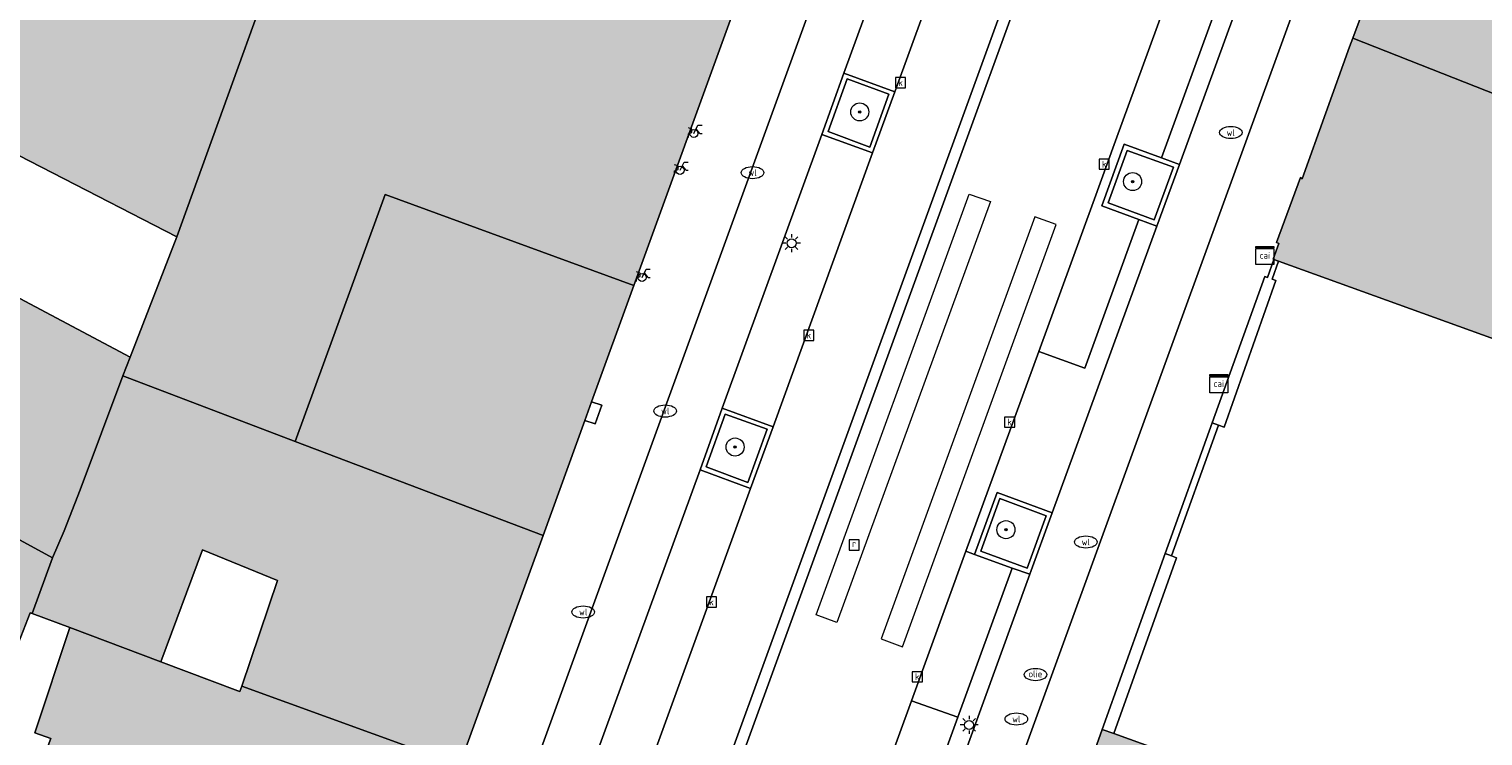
# Model space of a CAD drawing. Header units: metres. Extents: x 196496 to 197479, y 355139 to 356324.
# Tile 127 of 144: x 197211 to 197275, y 355856 to 355887. Entities that reach past the tile are written whole.
import ezdxf
from ezdxf.enums import TextEntityAlignment as Align

# ---------------------------------------------------------------- set-up
doc = ezdxf.new("R2010")
doc.units = ezdxf.units.M
doc.layers.get('0').update_dxf_attribs({"color": 252, "lineweight": 18})
for name, color, linetype, lineweight in [('B-WE-GR-BOOM-S', 252, 'Continuous', 18), ('B-WE-IE-MEUBILAIR_WEGMEUBILAIR-GV', 252, 'Continuous', 18), ('B-WE-IE-MEUBILAIR_WEGMEUBILAIR-S', 252, 'Continuous', 18), ('B-WE-IE-TERREINAFSCHEIDING_KUNSTMATIG_MUUR-G', 252, 'IE-TERREINAFSCHEIDING-KUNSTMATIG-DICHT', 18), ('B-WE-IE-TERREINAFSCHEIDING_KUNSTMATIG_MUUR-GV', 252, 'Continuous', 18), ('B-WE-KL-BRANDSTOF_PUT-S', 252, 'Continuous', 18), ('B-WE-KL-DATA-S', 252, 'Continuous', 18), ('B-WE-KL-DATA_KABELBED-G', 252, 'Continuous', 18), ('B-WE-KL-ET_LS_OV_LICHTMAST-S', 252, 'Continuous', 18), ('B-WE-KL-WATER-S', 252, 'Continuous', 18), ('B-WE-OG-BEBOUWING-GV', 252, 'Continuous', 18), ('B-WE-OG-TERREIN_ERF-GV', 252, 'Continuous', 18), ('B-WE-RI-GWA_KOLK-S', 252, 'Continuous', 18), ('B-WE-RI-GWA_RIOOLPUT-S', 252, 'Continuous', 18), ('B-WE-VH-ONVERHARD-GV', 252, 'Continuous', 18), ('B-WE-VH-VERHARDING_ASFALT-GV', 252, 'Continuous', 18), ('B-WE-VH-VERHARDING_BETON-GV', 252, 'Continuous', 18), ('B-WE-VH-VERHARDING_BETONSTRAATSTEEN-GV', 252, 'Continuous', 18), ('B-WE-VH-VERHARDING_OPEN-GV', 252, 'Continuous', 18), ('B-WE-VH-VERHARDING_SIERBESTRATING-GV', 252, 'Continuous', 18), ('B-WE-VH-VERHARDING_STRAATBAKSTEEN-GV', 252, 'Continuous', 18), ('B-WE-VH-VERHARDING_TEGEL-GV', 252, 'Continuous', 18)]:
    doc.layers.add(name, color=color, linetype=linetype, lineweight=lineweight)
doc.layers.add('X-XX-AL-PRESENTATIE_GEBOUW3-V', color=7, linetype='Continuous', lineweight=18, true_color=0xf0f0f0)
doc.styles.add('NLCS-ISO', font='NLCS-ISO.ttf')
doc.linetypes.add('IE-TERREINAFSCHEIDING-KUNSTMATIG-DICHT', pattern='A,8,-1,[82,NLCS.SHX,S=0.75,R=90,X=0,Y=0],-1', length=10)

# ---------------------------------------------------------------- blocks, each defined once
blk = doc.blocks.new('SKL-DATA_SIGNAAL_CAIKAST-SO')
at = {"color": 0, "linetype": 'ByBlock', "lineweight": 18}
for points in [[(-2, 2), (2, 2), (2, 1.68), (-2, 1.68)], [(-2, 1.52), (2, 1.52), (2, -2), (-2, -2)]]:
    blk.add_lwpolyline(points, close=True, dxfattribs=at)
at = {"color": 0, "linetype": 'ByBlock', "lineweight": 18, "style": 'NLCS-ISO'}
blk.add_text('cai', height=1.5, dxfattribs=at).set_placement((0, 0), align=Align.MIDDLE_CENTER)
blk = doc.blocks.new('SKL-ET_OV_LICHTMAST-SO')
at = {"color": 0, "linetype": 'ByBlock', "lineweight": 18}
for points in [[(-1.25, 0), (-2, 0)], [(-1.41, 1.41), (-0.88, 0.88)], [(0, 2), (0, 1.25)], [(0.88, 0.88), (1.41, 1.41)], [(2, 0), (1.25, 0)], [(-1.41, -1.41), (-0.88, -0.88)], [(0, -1.25), (0, -2)], [(0.88, -0.88), (1.41, -1.41)]]:
    blk.add_lwpolyline(points, dxfattribs=at)
blk.add_circle((0, 0), 1, dxfattribs=at)
blk = doc.blocks.new('SRI-KOLK-SO')
at = {"color": 0, "linetype": 'ByBlock', "lineweight": 18}
blk.add_lwpolyline([(-1.125, -1.125), (1.125, -1.125), (1.125, 1.125), (-1.125, 1.125)], close=True, dxfattribs=at)
at = {"color": 0, "linetype": 'ByBlock', "lineweight": 18, "style": 'NLCS-ISO'}
blk.add_text('k', height=1.5, dxfattribs=at).set_placement((0, 0), align=Align.MIDDLE_CENTER)
blk = doc.blocks.new('SKL-WATER_WATERLEIDINGPUT-SO')
at = {"color": 0, "linetype": 'ByBlock', "lineweight": 18}
blk.add_ellipse((0, 0), major_axis=(2.5, 0), ratio=0.54, dxfattribs=at)
at = {"color": 0, "linetype": 'ByBlock', "lineweight": 18, "style": 'NLCS-ISO'}
blk.add_text('wl', height=1.5, dxfattribs=at).set_placement((0, 0), align=Align.MIDDLE_CENTER)
blk = doc.blocks.new('SKL-BENZINEPUT_OLIEPUT-SO')
at = {"color": 0, "linetype": 'ByBlock', "lineweight": 18}
blk.add_ellipse((0, 0), major_axis=(2.5, 0), ratio=0.54, dxfattribs=at)
at = {"color": 0, "linetype": 'ByBlock', "lineweight": 18, "style": 'NLCS-ISO'}
blk.add_text('olie', height=1.5, dxfattribs=at).set_placement((0, 0.16), align=Align.MIDDLE_CENTER)
blk = doc.blocks.new('SRI-PUT_INSPECTIEPUT_RIOOLPUT-SO')
at = {"color": 0, "linetype": 'ByBlock', "lineweight": 18}
blk.add_lwpolyline([(-1.12, -1.12), (1.12, -1.12), (1.12, 1.12), (-1.12, 1.12)], close=True, dxfattribs=at)
at = {"color": 0, "linetype": 'ByBlock', "lineweight": 18, "style": 'NLCS-ISO'}
blk.add_text('r', height=1.5, dxfattribs=at).set_placement((0, 0.28), align=Align.MIDDLE_CENTER)
blk = doc.blocks.new('SIE-WEG_FIETSENREK-SO')
at = {"color": 0, "linetype": 'ByBlock', "lineweight": 18}
for points in [[(-1.5, -1.35), (-1.5, -0.54), (-0.73, -0.28), (-0.73, 0.53), (-1.5, 0.79)], [(-0.3, -0.45), (0.6, 1.35), (1.5, 1.35)], [(1.05, -0.45), (0.21, 0.58)], [(1.05, -0.45), (1.5, -0.45)]]:
    blk.add_lwpolyline(points, dxfattribs=at)
blk.add_circle((-0.3, -0.45), 0.9, dxfattribs=at)
blk = doc.blocks.new('SGR-BOOM_01-SO')
at = {"linetype": 'ByBlock', "lineweight": 18}
h = blk.add_hatch(color=0, dxfattribs=at)
h.dxf.hatch_style = 1
edge = h.paths.add_edge_path()
edge.add_arc((0, 0), 0.25, 0, 360)
at = {"color": 0, "linetype": 'ByBlock', "lineweight": 18}
for radius in [2, 0.25]:
    blk.add_circle((0, 0), radius, dxfattribs=at)

msp = doc.modelspace()

# ---------------------------------------------------------------- hatches: boundary and pattern name
at = {"layer": 'X-XX-AL-PRESENTATIE_GEBOUW3-V'}
for points in [[(197206.57, 355883.396), (197217.604, 355877.725), (197223.727, 355894.692), (197225.794, 355900.089), (197221.391, 355902.051), (197216.388, 355904.333), (197209.04, 355907.683), (197198.855, 355887.362)], [(197217.604, 355877.725), (197215.525, 355872.387), (197215.202, 355871.558), (197222.84, 355868.657), (197224.547, 355873.355), (197226.832, 355879.596), (197237.845, 355875.572), (197242.344, 355887.958), (197231.674, 355891.849), (197228.122, 355893.094), (197223.727, 355894.692)], [(197286.39, 355889.089), (197273, 355894.075), (197272.657, 355894.203), (197270.726, 355889.017), (197270.619, 355889.042), (197269.691, 355886.532), (197283.079, 355881.256), (197283.618, 355881.049), (197284.198, 355882.794), (197284.565, 355883.9), (197285.385, 355883.618), (197285.86, 355884.828), (197284.991, 355885.132)], [(197269.691, 355886.532), (197269.547, 355886.142), (197267.454, 355880.301), (197267.377, 355880.358), (197266.312, 355877.468), (197266.417, 355877.427), (197266.167, 355876.735), (197266.198, 355876.724), (197266.396, 355876.652), (197276.502, 355872.99), (197276.61, 355873.288), (197293.585, 355867.195), (197296.705, 355875.973), (197290.817, 355878.277), (197283.618, 355881.049), (197283.079, 355881.256)], [(197207.135, 355876.848), (197207.036, 355876.659), (197205.599, 355873.916), (197202.497, 355875.478), (197203.152, 355876.779), (197203.907, 355878.234), (197196.274, 355882.266), (197192.248, 355874.317), (197199.869, 355870.164), (197199.911, 355870.25), (197200.163, 355870.766), (197201.359, 355873.218), (197204.425, 355871.674), (197203.151, 355869.243), (197202.798, 355868.569), (197212.093, 355863.504), (197212.613, 355864.692), (197213.319, 355866.514), (197215.202, 355871.558), (197215.525, 355872.387)], [(197235.973, 355870.416), (197237.845, 355875.572), (197226.832, 355879.596), (197224.547, 355873.355), (197222.84, 355868.657), (197233.82, 355864.489), (197235.672, 355869.587)], [(197196.856, 355864.637), (197198.354, 355867.402), (197199.234, 355866.95), (197199.065, 355866.58), (197204.01, 355863.941), (197202.437, 355860.845), (197205.27, 355859.33), (197206.168, 355861.003), (197210.171, 355858.669), (197211.098, 355861.061), (197211.19, 355861.027), (197212.093, 355863.504), (197202.798, 355868.569), (197203.151, 355869.243), (197200.163, 355870.766), (197199.911, 355870.25), (197199.869, 355870.164), (197192.248, 355874.317), (197186.232, 355862.506), (197193.476, 355858.675), (197195.03, 355861.742)], [(197222.84, 355868.657), (197215.202, 355871.558), (197213.319, 355866.514), (197212.613, 355864.692), (197212.093, 355863.504), (197211.19, 355861.027), (197212.862, 355860.41), (197216.89, 355858.888), (197218.73, 355863.854), (197222.059, 355862.496), (197220.483, 355857.811), (197230.123, 355854.31), (197233.82, 355864.489)], [(197230.123, 355854.31), (197220.483, 355857.811), (197220.392, 355857.567), (197220.296, 355857.602), (197216.89, 355858.888), (197212.862, 355860.41), (197211.304, 355855.745), (197212.023, 355855.486), (197211.634, 355854.469), (197212.46, 355854.209), (197218.348, 355852.014), (197218.328, 355851.957), (197228.014, 355848.502)], [(197256.595, 355850.285), (197268.241, 355845.956), (197269.169, 355848.243), (197272.681, 355846.957), (197274.035, 355850.287), (197274.176, 355850.635), (197268.51, 355852.699), (197268.384, 355852.353), (197259.103, 355855.707), (197258.59, 355855.892)]]:
    msp.add_hatch(color=256, dxfattribs=at).paths.add_polyline_path(points)

# ---------------------------------------------------------------- linework, layer by layer
at = {"layer": 'B-WE-IE-MEUBILAIR_WEGMEUBILAIR-GV', "flags": 128}
for points in [[(197248.292, 355881.705), (197249.135, 355884.041), (197247.288, 355884.721), (197246.445, 355882.389)], [(197260.895, 355878.474), (197261.747, 355880.807), (197259.693, 355881.549), (197258.849, 355879.229)], [(197242.886, 355866.841), (197243.744, 355869.193), (197241.886, 355869.861), (197241.041, 355867.526)], [(197255.27, 355863.035), (197256.111, 355865.361), (197254.058, 355866.128), (197253.221, 355863.79)]]:
    msp.add_lwpolyline(points, close=True, dxfattribs=at)
at = {"layer": 'B-WE-IE-TERREINAFSCHEIDING_KUNSTMATIG_MUUR-G', "ltscale": 0.2, "flags": 128}
for points in [[(197266.198, 355876.724), (197265.92, 355875.917), (197265.793, 355875.963), (197263.459, 355869.478)], [(197266.396, 355876.652), (197266.119, 355875.849), (197266.289, 355875.785), (197263.996, 355869.295), (197263.746, 355869.38)], [(197263.459, 355869.478), (197263.746, 355869.38)], [(197261.378, 355863.684), (197258.59, 355855.892)], [(197259.103, 355855.707), (197261.884, 355863.503), (197261.657, 355863.584)], [(197261.657, 355863.584), (197261.378, 355863.684)]]:
    msp.add_lwpolyline(points, dxfattribs=at)
at = {"layer": 'B-WE-IE-TERREINAFSCHEIDING_KUNSTMATIG_MUUR-GV', "flags": 128}
for points in [[(197263.459, 355869.478), (197263.746, 355869.38), (197263.996, 355869.295), (197266.289, 355875.785), (197266.119, 355875.849), (197266.396, 355876.652), (197266.198, 355876.724), (197265.92, 355875.917), (197265.793, 355875.963)], [(197258.59, 355855.892), (197259.103, 355855.707), (197261.884, 355863.503), (197261.657, 355863.584), (197261.378, 355863.684)]]:
    msp.add_lwpolyline(points, close=True, dxfattribs=at)
at = {"layer": 'B-WE-KL-DATA_KABELBED-G', "flags": 128}
for points in [[(197246.842, 355860.631), (197245.913, 355860.978), (197252.698, 355879.613), (197253.64, 355879.295)], [(197246.842, 355860.631), (197245.913, 355860.978), (197252.698, 355879.613), (197253.64, 355879.295)], [(197256.554, 355878.27), (197255.607, 355878.606), (197248.8, 355859.908), (197249.741, 355859.56)], [(197256.554, 355878.27), (197255.607, 355878.606), (197248.8, 355859.908), (197249.741, 355859.56)]]:
    msp.add_lwpolyline(points, close=True, dxfattribs=at)
at = {"layer": 'B-WE-OG-BEBOUWING-GV', "flags": 128}
for points in [[(197206.57, 355883.396), (197217.604, 355877.725), (197223.727, 355894.692), (197225.794, 355900.089), (197221.391, 355902.051), (197216.388, 355904.333), (197209.04, 355907.683), (197198.855, 355887.362)], [(197217.604, 355877.725), (197215.525, 355872.387), (197215.202, 355871.558), (197222.84, 355868.657), (197224.547, 355873.355), (197226.832, 355879.596), (197237.845, 355875.572), (197242.344, 355887.958), (197231.674, 355891.849), (197228.122, 355893.094), (197223.727, 355894.692)], [(197286.39, 355889.089), (197273, 355894.075), (197272.657, 355894.203), (197270.726, 355889.017), (197270.619, 355889.042), (197269.691, 355886.532), (197283.079, 355881.256), (197283.618, 355881.049), (197284.198, 355882.794), (197284.565, 355883.9), (197285.385, 355883.618), (197285.86, 355884.828), (197284.991, 355885.132)], [(197269.691, 355886.532), (197269.547, 355886.142), (197267.454, 355880.301), (197267.377, 355880.358), (197266.312, 355877.468), (197266.417, 355877.427), (197266.167, 355876.735), (197266.198, 355876.724), (197266.396, 355876.652), (197276.502, 355872.99), (197276.61, 355873.288), (197293.585, 355867.195), (197296.705, 355875.973), (197290.817, 355878.277), (197283.618, 355881.049), (197283.079, 355881.256)], [(197207.135, 355876.848), (197207.036, 355876.659), (197205.599, 355873.916), (197202.497, 355875.478), (197203.152, 355876.779), (197203.907, 355878.234), (197196.274, 355882.266), (197192.248, 355874.317), (197199.869, 355870.164), (197199.911, 355870.25), (197200.163, 355870.766), (197201.359, 355873.218), (197204.425, 355871.674), (197203.151, 355869.243), (197202.798, 355868.569), (197212.093, 355863.504), (197212.613, 355864.692), (197213.319, 355866.514), (197215.202, 355871.558), (197215.525, 355872.387)], [(197235.973, 355870.416), (197237.845, 355875.572), (197226.832, 355879.596), (197224.547, 355873.355), (197222.84, 355868.657), (197233.82, 355864.489), (197235.672, 355869.587)], [(197196.856, 355864.637), (197198.354, 355867.402), (197199.234, 355866.95), (197199.065, 355866.58), (197204.01, 355863.941), (197202.437, 355860.845), (197205.27, 355859.33), (197206.168, 355861.003), (197210.171, 355858.669), (197211.098, 355861.061), (197211.19, 355861.027), (197212.093, 355863.504), (197202.798, 355868.569), (197203.151, 355869.243), (197200.163, 355870.766), (197199.911, 355870.25), (197199.869, 355870.164), (197192.248, 355874.317), (197186.232, 355862.506), (197193.476, 355858.675), (197195.03, 355861.742)], [(197222.84, 355868.657), (197215.202, 355871.558), (197213.319, 355866.514), (197212.613, 355864.692), (197212.093, 355863.504), (197211.19, 355861.027), (197212.862, 355860.41), (197216.89, 355858.888), (197218.73, 355863.854), (197222.059, 355862.496), (197220.483, 355857.811), (197230.123, 355854.31), (197233.82, 355864.489)], [(197230.123, 355854.31), (197220.483, 355857.811), (197220.392, 355857.567), (197220.296, 355857.602), (197216.89, 355858.888), (197212.862, 355860.41), (197211.304, 355855.745), (197212.023, 355855.486), (197211.634, 355854.469), (197212.46, 355854.209), (197218.348, 355852.014), (197218.328, 355851.957), (197228.014, 355848.502)], [(197256.595, 355850.285), (197268.241, 355845.956), (197269.169, 355848.243), (197272.681, 355846.957), (197274.035, 355850.287), (197274.176, 355850.635), (197268.51, 355852.699), (197268.384, 355852.353), (197259.103, 355855.707), (197258.59, 355855.892)]]:
    msp.add_lwpolyline(points, close=True, dxfattribs=at)
at = {"layer": 'B-WE-OG-TERREIN_ERF-GV', "flags": 128}
for points in [[(197215.525, 355872.387), (197217.604, 355877.725), (197206.57, 355883.396), (197205.339, 355881.125), (197205.145, 355880.734), (197208.33, 355879.13), (197207.135, 355876.848)], [(197206.93, 355849.678), (197208.809, 355848.994), (197210.911, 355854.696), (197211.634, 355854.469), (197212.023, 355855.486), (197211.304, 355855.745), (197212.862, 355860.41), (197211.19, 355861.027), (197211.098, 355861.061), (197210.171, 355858.669), (197206.168, 355861.003), (197205.27, 355859.33), (197202.437, 355860.845), (197204.01, 355863.941), (197199.065, 355866.58), (197199.234, 355866.95), (197198.354, 355867.402), (197196.856, 355864.637), (197195.03, 355861.742), (197193.476, 355858.675), (197204.185, 355852.865), (197205.277, 355855.517), (197208.463, 355853.933), (197207.427, 355851.064)], [(197216.89, 355858.888), (197220.296, 355857.602), (197220.392, 355857.567), (197220.483, 355857.811), (197222.059, 355862.496), (197218.73, 355863.854)]]:
    msp.add_lwpolyline(points, close=True, dxfattribs=at)
msp.add_lwpolyline([(197276.502, 355872.99), (197266.396, 355876.652), (197266.119, 355875.849), (197266.289, 355875.785), (197263.996, 355869.295), (197263.746, 355869.38), (197261.657, 355863.584), (197261.884, 355863.503), (197259.103, 355855.707), (197268.384, 355852.353), (197268.51, 355852.699), (197274.176, 355850.635), (197274.035, 355850.287), (197272.681, 355846.957), (197269.169, 355848.243), (197268.241, 355845.956), (197268.206, 355845.87), (197283.946, 355840.224)], dxfattribs=at)
at = {"layer": 'B-WE-VH-ONVERHARD-GV', "flags": 128}
for points in [[(197248.292, 355881.705), (197249.135, 355884.041), (197247.288, 355884.721), (197246.445, 355882.389)], [(197260.895, 355878.474), (197261.747, 355880.807), (197259.693, 355881.549), (197258.849, 355879.229)], [(197242.886, 355866.841), (197243.744, 355869.193), (197241.886, 355869.861), (197241.041, 355867.526)], [(197255.27, 355863.035), (197256.111, 355865.361), (197254.058, 355866.128), (197253.221, 355863.79)]]:
    msp.add_lwpolyline(points, close=True, dxfattribs=at)
at = {"layer": 'B-WE-VH-VERHARDING_ASFALT-GV', "flags": 128}
for points in [[(197274.96, 355944.848), (197266.998, 355922.067), (197266.517, 355922.203), (197265.775, 355920.061), (197264.192, 355915.553), (197262.533, 355910.997), (197261.601, 355908.393), (197259.365, 355902.2), (197259.847, 355902.024), (197234.827, 355833.229)], [(197247.717, 355850.511), (197250.139, 355857.16), (197252.554, 355863.787), (197255.778, 355872.637), (197258.185, 355879.244), (197259.18, 355881.974), (197261.603, 355888.626), (197264.024, 355895.27), (197266.517, 355902.114), (197267.139, 355903.821), (197268.396, 355907.271), (197269.623, 355910.657), (197270.908, 355914.312), (197273.255, 355921.072), (197275.556, 355927.701)]]:
    msp.add_lwpolyline(points, dxfattribs=at)
at = {"layer": 'B-WE-VH-VERHARDING_BETON-GV', "flags": 128}
for points in [[(197269.768, 355941.245), (197267.727, 355935.396), (197266.772, 355932.656), (197264.641, 355926.549), (197263.696, 355923.841), (197261.888, 355918.657), (197262.045, 355918.592), (197260.64, 355914.571), (197259.808, 355912.275), (197258.38, 355908.238), (197258.189, 355908.315), (197257.795, 355907.231), (197257.178, 355905.533), (197255.724, 355901.534), (197254.718, 355898.767), (197249.405, 355884.152), (197248.419, 355881.44), (197244.009, 355869.308), (197243.012, 355866.565), (197238.422, 355853.94)], [(197235.391, 355836.244), (197259.365, 355902.2), (197261.601, 355908.393), (197262.533, 355910.997), (197264.192, 355915.553), (197265.775, 355920.061), (197266.517, 355922.203), (197272.83, 355940.27)]]:
    msp.add_lwpolyline(points, dxfattribs=at)
at = {"layer": 'B-WE-VH-VERHARDING_BETONSTRAATSTEEN-GV', "flags": 128}
for points in [[(197241.892, 355818.53), (197269.989, 355895.794), (197287.914, 355944.633)], [(197281.068, 355933.087), (197273.83, 355913.317), (197273.784, 355913.333), (197272.837, 355910.589), (197272.481, 355909.582), (197269.623, 355910.657), (197268.396, 355907.271), (197271.232, 355906.214), (197269.968, 355902.753), (197269.354, 355901.07), (197267.85, 355896.951), (197266.857, 355894.23), (197262.012, 355880.929), (197261.014, 355878.204), (197256.375, 355865.494), (197255.386, 355862.767), (197250.562, 355849.46)]]:
    msp.add_lwpolyline(points, dxfattribs=at)
for points in [[(197247.149, 355884.976), (197246.169, 355882.266), (197248.419, 355881.44), (197249.405, 355884.152)], [(197248.292, 355881.705), (197246.445, 355882.389), (197247.288, 355884.721), (197249.135, 355884.041)], [(197259.565, 355881.834), (197258.568, 355879.105), (197260.22, 355878.491), (197261.014, 355878.204), (197262.012, 355880.929), (197261.221, 355881.23)], [(197260.895, 355878.474), (197258.849, 355879.229), (197259.693, 355881.549), (197261.747, 355880.807)], [(197241.759, 355870.131), (197240.774, 355867.401), (197243.012, 355866.565), (197244.009, 355869.308)], [(197242.886, 355866.841), (197241.041, 355867.526), (197241.886, 355869.861), (197243.744, 355869.193)], [(197254.6, 355863.039), (197255.386, 355862.767), (197256.375, 355865.494), (197253.94, 355866.392), (197252.937, 355863.647)], [(197255.27, 355863.035), (197253.221, 355863.79), (197254.058, 355866.128), (197256.111, 355865.361)]]:
    msp.add_lwpolyline(points, close=True, dxfattribs=at)
at = {"layer": 'B-WE-VH-VERHARDING_OPEN-GV', "flags": 128}
for points in [[(197235.973, 355870.416), (197235.672, 355869.587), (197236.123, 355869.432), (197236.422, 355870.264)], [(197263.746, 355869.38), (197263.459, 355869.478), (197261.378, 355863.684), (197261.657, 355863.584)]]:
    msp.add_lwpolyline(points, close=True, dxfattribs=at)
at = {"layer": 'B-WE-VH-VERHARDING_SIERBESTRATING-GV', "flags": 128}
for points in [[(197263.656, 355887.906), (197261.603, 355888.626), (197259.18, 355881.974), (197258.185, 355879.244), (197255.778, 355872.637), (197257.822, 355871.91), (197260.22, 355878.491), (197258.568, 355879.105), (197259.565, 355881.834), (197261.221, 355881.23)], [(197252.937, 355863.647), (197252.554, 355863.787), (197250.139, 355857.16), (197252.194, 355856.429), (197254.6, 355863.039)], [(197252.194, 355856.429), (197250.139, 355857.16), (197247.717, 355850.511), (197246.721, 355847.777), (197244.303, 355841.14), (197246.37, 355840.407), (197248.774, 355847.027), (197247.116, 355847.633), (197248.112, 355850.367), (197249.768, 355849.767)]]:
    msp.add_lwpolyline(points, close=True, dxfattribs=at)
at = {"layer": 'B-WE-VH-VERHARDING_STRAATBAKSTEEN-GV', "flags": 128}
for points in [[(197287.914, 355944.633), (197269.989, 355895.794), (197241.892, 355818.53)], [(197236.181, 355854.766), (197240.774, 355867.401), (197241.759, 355870.131), (197246.169, 355882.266), (197247.149, 355884.976), (197252.484, 355899.629), (197253.479, 355902.363), (197254.933, 355906.349), (197255.552, 355908.047), (197256.248, 355909.954), (197256.592, 355910.102), (197256.972, 355910.097), (197256.469, 355910.573), (197256.099, 355910.923), (197255.093, 355911.708), (197254.5, 355912.131), (197254.482, 355912.143), (197221.113, 355820.317)], [(197256.595, 355850.285), (197258.59, 355855.892), (197261.378, 355863.684), (197263.459, 355869.478), (197265.793, 355875.963), (197265.92, 355875.917), (197266.198, 355876.724), (197266.167, 355876.735), (197266.417, 355877.427), (197266.312, 355877.468), (197267.377, 355880.358), (197267.454, 355880.301), (197269.547, 355886.142), (197269.691, 355886.532), (197270.619, 355889.042)]]:
    msp.add_lwpolyline(points, dxfattribs=at)
for points in [[(197254.482, 355912.143), (197254.024, 355912.47), (197251.49, 355913.386), (197250.934, 355911.609), (197248.46, 355904.797), (197246.468, 355899.311), (197244.381, 355893.565), (197242.344, 355887.958), (197237.845, 355875.572), (197235.973, 355870.416), (197236.422, 355870.264), (197236.123, 355869.432), (197235.672, 355869.587), (197233.82, 355864.489), (197230.123, 355854.31), (197228.014, 355848.502), (197225.93, 355842.765), (197223.877, 355837.114), (197221.834, 355831.486), (197220.115, 355826.756), (197218.174, 355821.411), (197221.113, 355820.317)], [(197249.405, 355884.152), (197254.718, 355898.767), (197252.484, 355899.629), (197247.149, 355884.976)], [(197266.067, 355894.517), (197263.656, 355887.906), (197261.221, 355881.23), (197262.012, 355880.929), (197266.857, 355894.23)], [(197244.009, 355869.308), (197248.419, 355881.44), (197246.169, 355882.266), (197241.759, 355870.131)], [(197260.22, 355878.491), (197257.822, 355871.91), (197255.778, 355872.637), (197252.554, 355863.787), (197252.937, 355863.647), (197253.94, 355866.392), (197256.375, 355865.494), (197261.014, 355878.204)], [(197243.012, 355866.565), (197240.774, 355867.401), (197236.181, 355854.766), (197238.422, 355853.94)], [(197254.6, 355863.039), (197252.194, 355856.429), (197249.768, 355849.767), (197250.562, 355849.46), (197255.386, 355862.767)]]:
    msp.add_lwpolyline(points, close=True, dxfattribs=at)
at = {"layer": 'B-WE-VH-VERHARDING_TEGEL-GV', "flags": 128}
msp.add_lwpolyline([(197229.599, 355820.275), (197230.076, 355820.102), (197234.827, 355833.229), (197259.847, 355902.024), (197259.365, 355902.2), (197235.391, 355836.244), (197234.368, 355833.408)], close=True, dxfattribs=at)

# ---------------------------------------------------------------- block references
at = {"layer": 'B-WE-GR-BOOM-S', "xscale": 0.2, "yscale": 0.2, "zscale": 0.2}
for p in [(197247.85, 355883.259), (197259.939, 355880.172), (197242.327, 355868.409), (197254.328, 355864.746)]:
    msp.add_blockref('SGR-BOOM_01-SO', p, dxfattribs=at)
at = {"layer": 'B-WE-IE-MEUBILAIR_WEGMEUBILAIR-S', "xscale": 0.2, "yscale": 0.2, "zscale": 0.2}
for p in [(197240.563, 355882.397), (197239.951, 355880.762), (197238.268, 355876.015)]:
    msp.add_blockref('SIE-WEG_FIETSENREK-SO', p, dxfattribs=at)
at = {"layer": 'B-WE-KL-BRANDSTOF_PUT-S', "xscale": 0.2, "yscale": 0.2, "zscale": 0.2}
msp.add_blockref('SKL-BENZINEPUT_OLIEPUT-SO', (197255.633, 355858.323), dxfattribs=at)
at = {"layer": 'B-WE-KL-DATA-S', "xscale": 0.2, "yscale": 0.2, "zscale": 0.2}
for p in [(197265.8, 355876.901), (197263.757, 355871.217)]:
    msp.add_blockref('SKL-DATA_SIGNAAL_CAIKAST-SO', p, dxfattribs=at)
at = {"layer": 'B-WE-KL-ET_LS_OV_LICHTMAST-S', "xscale": 0.2, "yscale": 0.2, "zscale": 0.2}
for p in [(197244.829, 355877.442), (197252.696, 355856.092)]:
    msp.add_blockref('SKL-ET_OV_LICHTMAST-SO', p, dxfattribs=at)
at = {"layer": 'B-WE-KL-WATER-S', "xscale": 0.2, "yscale": 0.2, "zscale": 0.2}
for p in [(197264.287, 355882.346), (197243.103, 355880.569), (197239.235, 355870.004), (197257.865, 355864.2), (197235.6, 355861.098), (197254.789, 355856.354)]:
    msp.add_blockref('SKL-WATER_WATERLEIDINGPUT-SO', p, dxfattribs=at)
at = {"layer": 'B-WE-RI-GWA_KOLK-S', "xscale": 0.2, "yscale": 0.2, "zscale": 0.2}
for p in [(197249.657, 355884.555), (197258.68, 355880.942), (197245.594, 355873.36), (197254.489, 355869.514), (197241.281, 355861.542), (197250.402, 355858.226)]:
    msp.add_blockref('SRI-KOLK-SO', p, dxfattribs=at)
at = {"layer": 'B-WE-RI-GWA_RIOOLPUT-S', "xscale": 0.2, "yscale": 0.2, "zscale": 0.2}
msp.add_blockref('SRI-PUT_INSPECTIEPUT_RIOOLPUT-SO', (197247.599, 355864.067), dxfattribs=at)

doc.saveas('drawing.dxf')
